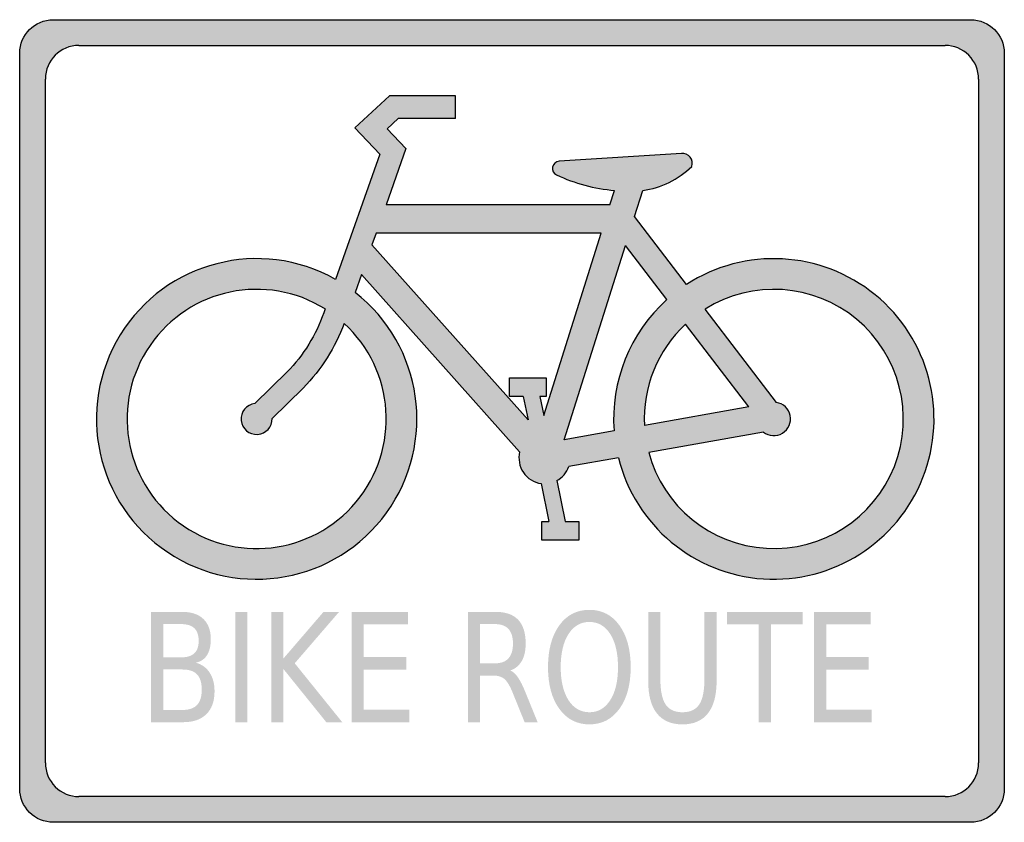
# Model space of a CAD drawing. Header units: inches. Extents: x -11 to 11, y -9 to 9.
import ezdxf

# ---------------------------------------------------------------- set-up
doc = ezdxf.new("R2010")
doc.units = ezdxf.units.IN
doc.header["$MEASUREMENT"] = 0

msp = doc.modelspace()

# ---------------------------------------------------------------- hatches: boundary and pattern name
h = msp.add_hatch(color=7)
edge = h.paths.add_edge_path()
edge.add_line((-10.292, 9), (10.292, 9))
edge.add_spline(control_points=[(10.292, 9), (10.709, 9), (11.046, 8.663), (11.046, 8.246)], knot_values=[0, 0, 0, 0, 1, 1, 1, 1], degree=3, periodic=0)
edge.add_line((11.046, 8.246), (11.046, -8.246))
edge.add_spline(control_points=[(11.046, -8.246), (11.046, -8.663), (10.709, -9), (10.292, -9)], knot_values=[0, 0, 0, 0, 1, 1, 1, 1], degree=3, periodic=0)
edge.add_line((10.292, -9), (-10.292, -9))
edge.add_spline(control_points=[(-10.292, -9), (-10.492, -9), (-10.684, -8.921), (-10.825, -8.779), (-10.967, -8.638), (-11.046, -8.446), (-11.046, -8.246)], knot_values=[0, 0, 0, 0, 1, 1, 1, 2, 2, 2, 2], degree=3, periodic=0)
edge.add_line((-11.046, -8.246), (-11.046, 8.246))
edge.add_spline(control_points=[(-11.046, 8.246), (-11.046, 8.663), (-10.709, 9), (-10.292, 9)], knot_values=[0, 0, 0, 0, 1, 1, 1, 1], degree=3, periodic=0)
h.paths.add_polyline_path([(-9.716, 8.424), (9.716, 8.424), (9.816, 8.416), (9.912, 8.4), (10.004, 8.368), (10.092, 8.324), (10.176, 8.268), (10.248, 8.204), (10.316, 8.128), (10.368, 8.048), (10.412, 7.96), (10.444, 7.864), (10.464, 7.768), (10.472, 7.672), (10.472, -7.672), (10.464, -7.772), (10.444, -7.872), (10.412, -7.964), (10.368, -8.052), (10.312, -8.132), (10.248, -8.204), (10.176, -8.268), (10.096, -8.32), (10.008, -8.364), (9.916, -8.396), (9.82, -8.416), (9.716, -8.424), (-9.716, -8.424), (-9.816, -8.416), (-9.912, -8.4), (-10.004, -8.368), (-10.092, -8.324), (-10.176, -8.268), (-10.248, -8.204), (-10.316, -8.128), (-10.368, -8.048), (-10.412, -7.96), (-10.444, -7.864), (-10.464, -7.768), (-10.472, -7.672), (-10.472, 7.672), (-10.464, 7.772), (-10.444, 7.872), (-10.412, 7.964), (-10.368, 8.052), (-10.312, 8.132), (-10.248, 8.204), (-10.176, 8.268), (-10.096, 8.32), (-10.008, 8.364), (-9.916, 8.396), (-9.82, 8.416), (-9.716, 8.424)], flags=0)
h = msp.add_hatch(color=7)
edge = h.paths.add_edge_path()
edge.add_line((-3.52, 2.882), (-3.378, 3.284))
edge.add_line((-3.378, 3.284), (0.172, -0.695))
edge.add_spline(control_points=[(0.172, -0.695), (0.134, -0.853), (0.163, -1.02), (0.255, -1.155), (0.346, -1.29), (0.49, -1.38), (0.651, -1.402)], knot_values=[0, 0, 0, 0, 1, 1, 1, 2, 2, 2, 2], degree=3, periodic=0)
edge.add_line((0.651, -1.402), (0.824, -2.253))
edge.add_line((0.824, -2.253), (0.673, -2.253))
edge.add_line((0.673, -2.253), (0.673, -2.675))
edge.add_line((0.673, -2.675), (1.499, -2.675))
edge.add_line((1.499, -2.675), (1.499, -2.253))
edge.add_line((1.499, -2.253), (1.195, -2.253))
edge.add_line((1.195, -2.253), (1.008, -1.337))
edge.add_spline(control_points=[(1.008, -1.337), (1.132, -1.269), (1.226, -1.157), (1.273, -1.024)], knot_values=[0, 0, 0, 0, 1, 1, 1, 1], degree=3, periodic=0)
edge.add_line((1.273, -1.024), (2.387, -0.826))
edge.add_spline(control_points=[(2.387, -0.826), (2.766, -2.342), (4.082, -3.44), (5.642, -3.541), (7.202, -3.642), (8.648, -2.723), (9.22, -1.268), (9.792, 0.186), (9.358, 1.844), (8.146, 2.832), (6.935, 3.82), (5.224, 3.912), (3.914, 3.059)], knot_values=[0, 0, 0, 0, 1, 1, 1, 2, 2, 2, 3, 3, 3, 4, 4, 4, 4], degree=3, periodic=0)
edge.add_line((3.914, 3.059), (2.749, 4.584))
edge.add_line((2.749, 4.584), (2.934, 5.171))
edge.add_spline(control_points=[(2.934, 5.171), (3.349, 5.228), (3.734, 5.417), (4.032, 5.71)], knot_values=[0, 0, 0, 0, 1, 1, 1, 1], degree=3, periodic=0)
edge.add_spline(control_points=[(4.032, 5.71), (4.058, 5.781), (4.044, 5.86), (3.998, 5.918), (3.951, 5.977), (3.877, 6.007), (3.802, 5.998)], knot_values=[0, 0, 0, 0, 1, 1, 1, 2, 2, 2, 2], degree=3, periodic=0)
edge.add_line((3.802, 5.998), (1.057, 5.825))
edge.add_spline(control_points=[(1.057, 5.825), (0.984, 5.821), (0.923, 5.767), (0.909, 5.694), (0.895, 5.622), (0.933, 5.549), (1, 5.518), (1.41, 5.328), (1.85, 5.21), (2.3, 5.17)], knot_values=[0, 0, 0, 0, 1, 1, 1, 2, 2, 2, 3, 3, 3, 3], degree=3, periodic=0)
edge.add_line((2.3, 5.17), (2.198, 4.847))
edge.add_line((2.198, 4.847), (-2.826, 4.847))
edge.add_line((-2.826, 4.847), (-2.379, 6.113))
edge.add_line((-2.379, 6.113), (-2.801, 6.554))
edge.add_line((-2.801, 6.554), (-2.551, 6.785))
edge.add_line((-2.551, 6.785), (-1.265, 6.785))
edge.add_line((-1.265, 6.785), (-1.265, 7.295))
edge.add_line((-1.265, 7.295), (-2.751, 7.295))
edge.add_line((-2.751, 7.295), (-3.529, 6.577))
edge.add_line((-3.529, 6.577), (-2.965, 5.987))
edge.add_line((-2.965, 5.987), (-3.959, 3.175))
edge.add_spline(control_points=[(-3.959, 3.175), (-5.642, 4.127), (-7.777, 3.577), (-8.79, 1.93), (-9.804, 0.283), (-9.333, -1.87), (-7.724, -2.944), (-6.115, -4.017), (-3.946, -3.625), (-2.814, -2.057), (-1.683, -0.489), (-1.995, 1.694), (-3.52, 2.882)], knot_values=[0, 0, 0, 0, 1, 1, 1, 2, 2, 2, 3, 3, 3, 4, 4, 4, 4], degree=3, periodic=0)
edge = h.paths.add_edge_path(flags=0)
edge.add_line((-4.192, 2.513), (-4.223, 2.426))
edge.add_spline(control_points=[(-4.223, 2.426), (-4.398, 1.931), (-4.678, 1.479), (-5.044, 1.101)], knot_values=[0, 0, 0, 0, 1, 1, 1, 1], degree=3, periodic=0)
edge.add_line((-5.044, 1.101), (-5.772, 0.391))
edge.add_spline(control_points=[(-5.772, 0.391), (-5.958, 0.368), (-6.092, 0.201), (-6.075, 0.014), (-6.057, -0.173), (-5.895, -0.312), (-5.707, -0.3), (-5.52, -0.288), (-5.376, -0.13), (-5.382, 0.058)], knot_values=[0, 0, 0, 0, 1, 1, 1, 2, 2, 2, 3, 3, 3, 3], degree=3, periodic=0)
edge.add_line((-5.382, 0.058), (-4.682, 0.74))
edge.add_spline(control_points=[(-4.682, 0.74), (-4.28, 1.155), (-3.968, 1.648), (-3.766, 2.189)], knot_values=[0, 0, 0, 0, 1, 1, 1, 1], degree=3, periodic=0)
edge.add_spline(control_points=[(-3.766, 2.189), (-2.621, 1.14), (-2.503, -0.624), (-3.498, -1.816), (-4.493, -3.008), (-6.25, -3.207), (-7.487, -2.268), (-8.723, -1.329), (-9.003, 0.416), (-8.122, 1.695), (-7.241, 2.974), (-5.51, 3.334), (-4.192, 2.513)], knot_values=[0, 0, 0, 0, 1, 1, 1, 2, 2, 2, 3, 3, 3, 4, 4, 4, 4], degree=3, periodic=0)
edge = h.paths.add_edge_path(flags=0)
edge.add_line((3.067, -0.705), (5.642, -0.248))
edge.add_spline(control_points=[(5.642, -0.248), (5.765, -0.346), (5.936, -0.356), (6.07, -0.273), (6.205, -0.191), (6.273, -0.034), (6.242, 0.12), (6.211, 0.274), (6.087, 0.393), (5.932, 0.417)], knot_values=[0, 0, 0, 0, 1, 1, 1, 2, 2, 2, 3, 3, 3, 3], degree=3, periodic=0)
edge.add_line((5.932, 0.417), (4.333, 2.51))
edge.add_spline(control_points=[(4.333, 2.51), (5.397, 3.176), (6.767, 3.083), (7.732, 2.281), (8.697, 1.479), (9.038, 0.149), (8.579, -1.019), (8.119, -2.186), (6.962, -2.926), (5.709, -2.855), (4.457, -2.784), (3.391, -1.917), (3.067, -0.705)], knot_values=[0, 0, 0, 0, 1, 1, 1, 2, 2, 2, 3, 3, 3, 4, 4, 4, 4], degree=3, periodic=0)
h.paths.add_polyline_path([(-3.143, 3.951), (-3.05, 4.214), (1.999, 4.214), (0.711, 0.12), (0.624, 0.549), (0.769, 0.549), (0.769, 0.971), (-0.056, 0.971), (-0.056, 0.549), (0.253, 0.549), (0.36, 0.025), (-3.143, 3.951)], flags=0)
edge = h.paths.add_edge_path(flags=0)
edge.add_line((2.545, 3.937), (3.474, 2.722))
edge.add_spline(control_points=[(3.474, 2.722), (2.644, 1.977), (2.206, 0.889), (2.29, -0.223)], knot_values=[0, 0, 0, 0, 1, 1, 1, 1], degree=3, periodic=0)
edge.add_line((2.29, -0.223), (1.174, -0.421))
edge.add_line((1.174, -0.421), (2.545, 3.937))
edge = h.paths.add_edge_path(flags=0)
edge.add_line((3.893, 2.173), (5.313, 0.314))
edge.add_line((5.313, 0.314), (2.972, -0.102))
edge.add_spline(control_points=[(2.972, -0.102), (2.928, 0.755), (3.265, 1.588), (3.893, 2.173)], knot_values=[0, 0, 0, 0, 1, 1, 1, 1], degree=3, periodic=0)
h = msp.add_hatch(color=7)
h.paths.add_polyline_path([(-3.52, 2.884), (-3.336, 2.728), (-3.164, 2.564), (-3.004, 2.392), (-2.86, 2.212), (-2.728, 2.024), (-2.608, 1.828), (-2.5, 1.628), (-2.408, 1.424), (-2.328, 1.212), (-2.26, 0.996), (-2.208, 0.776), (-2.172, 0.556), (-2.144, 0.332), (-2.136, 0.108), (-2.14, -0.12), (-2.156, -0.344), (-2.188, -0.568), (-2.232, -0.792), (-2.292, -1.012), (-2.368, -1.228), (-2.456, -1.444), (-2.56, -1.652), (-2.68, -1.856), (-2.816, -2.056), (-2.96, -2.248), (-3.116, -2.424), (-3.284, -2.588), (-3.46, -2.74), (-3.644, -2.88), (-3.832, -3.008), (-4.028, -3.12), (-4.232, -3.224), (-4.44, -3.308), (-4.652, -3.384), (-4.872, -3.444), (-5.092, -3.492), (-5.312, -3.524), (-5.536, -3.544), (-5.76, -3.548), (-5.988, -3.54), (-6.212, -3.516), (-6.436, -3.48), (-6.66, -3.428), (-6.88, -3.36), (-7.096, -3.28), (-7.312, -3.18), (-7.52, -3.072), (-7.724, -2.944), (-7.92, -2.804), (-8.104, -2.652), (-8.272, -2.492), (-8.432, -2.324), (-8.58, -2.148), (-8.712, -1.96), (-8.832, -1.768), (-8.94, -1.568), (-9.036, -1.364), (-9.116, -1.156), (-9.184, -0.94), (-9.24, -0.72), (-9.28, -0.5), (-9.308, -0.276), (-9.324, -0.052), (-9.32, 0.172), (-9.308, 0.4), (-9.276, 0.624), (-9.232, 0.848), (-9.176, 1.072), (-9.1, 1.292), (-9.012, 1.508), (-8.908, 1.72), (-8.792, 1.932), (-8.656, 2.132), (-8.516, 2.32), (-8.36, 2.496), (-8.196, 2.66), (-8.024, 2.812), (-7.844, 2.952), (-7.656, 3.08), (-7.46, 3.196), (-7.26, 3.3), (-7.052, 3.388), (-6.84, 3.464), (-6.624, 3.528), (-6.408, 3.576), (-6.184, 3.612), (-5.96, 3.632), (-5.736, 3.64), (-5.508, 3.636), (-5.28, 3.612), (-5.056, 3.576), (-4.832, 3.528), (-4.608, 3.464), (-4.388, 3.38), (-4.172, 3.284), (-3.96, 3.176), (-2.964, 5.988), (-3.528, 6.576), (-2.752, 7.296), (-1.264, 7.296), (-1.264, 6.784), (-2.552, 6.784), (-2.8, 6.556), (-2.38, 6.112), (-2.828, 4.848), (2.2, 4.848), (2.3, 5.168), (2.076, 5.196), (1.852, 5.236), (1.636, 5.288), (1.42, 5.352), (1.208, 5.428), (1, 5.52), (0.968, 5.536), (0.944, 5.56), (0.924, 5.592), (0.912, 5.624), (0.908, 5.66), (0.908, 5.696), (0.92, 5.728), (0.936, 5.76), (0.96, 5.784), (0.988, 5.804), (1.02, 5.82), (1.056, 5.824), (3.804, 5.996), (3.84, 6), (3.876, 5.996), (3.912, 5.984), (3.944, 5.968), (3.972, 5.944), (3.996, 5.92), (4.02, 5.888), (4.032, 5.856), (4.044, 5.82), (4.044, 5.784), (4.04, 5.748), (4.032, 5.712), (3.876, 5.572), (3.708, 5.452), (3.528, 5.352), (3.336, 5.272), (3.14, 5.212), (2.932, 5.172), (2.748, 4.584), (3.912, 3.06), (4.08, 3.16), (4.248, 3.252), (4.424, 3.336), (4.6, 3.408), (4.776, 3.468), (4.956, 3.524), (5.14, 3.564), (5.324, 3.6), (5.508, 3.624), (5.696, 3.636), (5.88, 3.64), (6.068, 3.636), (6.252, 3.62), (6.436, 3.596), (6.62, 3.564), (6.8, 3.52), (6.98, 3.468), (7.16, 3.404), (7.332, 3.332), (7.504, 3.252), (7.672, 3.16), (7.832, 3.06), (7.992, 2.952), (8.148, 2.832), (8.292, 2.704), (8.432, 2.572), (8.564, 2.432), (8.688, 2.288), (8.8, 2.136), (8.904, 1.98), (9.004, 1.82), (9.092, 1.652), (9.168, 1.484), (9.24, 1.312), (9.3, 1.136), (9.352, 0.956), (9.396, 0.776), (9.428, 0.592), (9.452, 0.408), (9.464, 0.22), (9.468, 0.036), (9.464, -0.152), (9.448, -0.34), (9.424, -0.528), (9.388, -0.716), (9.34, -0.9), (9.288, -1.084), (9.22, -1.268), (9.144, -1.448), (9.06, -1.62), (8.964, -1.788), (8.864, -1.948), (8.756, -2.104), (8.64, -2.252), (8.516, -2.392), (8.384, -2.528), (8.248, -2.652), (8.104, -2.772), (7.956, -2.884), (7.8, -2.988), (7.64, -3.084), (7.476, -3.172), (7.308, -3.248), (7.136, -3.32), (6.96, -3.38), (6.78, -3.432), (6.596, -3.476), (6.408, -3.508), (6.22, -3.532), (6.028, -3.544), (5.836, -3.548), (5.644, -3.54), (5.448, -3.524), (5.256, -3.496), (5.068, -3.456), (4.884, -3.408), (4.704, -3.352), (4.528, -3.288), (4.356, -3.212), (4.188, -3.128), (4.028, -3.036), (3.868, -2.936), (3.716, -2.828), (3.572, -2.712), (3.432, -2.592), (3.3, -2.46), (3.172, -2.324), (3.052, -2.18), (2.94, -2.032), (2.836, -1.876), (2.74, -1.712), (2.652, -1.548), (2.572, -1.372), (2.5, -1.196), (2.44, -1.012), (2.388, -0.824), (1.272, -1.024), (1.248, -1.088), (1.212, -1.148), (1.168, -1.204), (1.12, -1.256), (1.068, -1.3), (1.008, -1.336), (1.196, -2.252), (1.5, -2.252), (1.5, -2.676), (0.672, -2.676), (0.672, -2.252), (0.824, -2.252), (0.652, -1.404), (0.572, -1.384), (0.496, -1.36), (0.428, -1.32), (0.36, -1.276), (0.304, -1.22), (0.256, -1.156), (0.216, -1.084), (0.184, -1.012), (0.164, -0.936), (0.156, -0.856), (0.16, -0.776), (0.172, -0.696), (-3.38, 3.284), (-3.52, 2.884)])
h.paths.add_polyline_path([(-3.764, 2.188), (-3.628, 2.056), (-3.5, 1.912), (-3.384, 1.764), (-3.28, 1.612), (-3.184, 1.452), (-3.1, 1.288), (-3.028, 1.12), (-2.968, 0.948), (-2.916, 0.776), (-2.876, 0.6), (-2.848, 0.42), (-2.828, 0.24), (-2.824, 0.06), (-2.828, -0.12), (-2.844, -0.3), (-2.872, -0.48), (-2.908, -0.66), (-2.96, -0.836), (-3.02, -1.008), (-3.092, -1.18), (-3.176, -1.344), (-3.272, -1.508), (-3.38, -1.664), (-3.496, -1.816), (-3.628, -1.96), (-3.76, -2.092), (-3.904, -2.216), (-4.052, -2.328), (-4.208, -2.432), (-4.368, -2.52), (-4.532, -2.604), (-4.7, -2.672), (-4.872, -2.732), (-5.044, -2.78), (-5.224, -2.816), (-5.4, -2.84), (-5.58, -2.856), (-5.764, -2.86), (-5.944, -2.852), (-6.124, -2.832), (-6.304, -2.804), (-6.48, -2.76), (-6.656, -2.708), (-6.832, -2.644), (-7, -2.568), (-7.168, -2.48), (-7.328, -2.38), (-7.488, -2.268), (-7.636, -2.148), (-7.776, -2.016), (-7.904, -1.88), (-8.024, -1.736), (-8.132, -1.588), (-8.232, -1.432), (-8.32, -1.272), (-8.396, -1.108), (-8.464, -0.94), (-8.52, -0.768), (-8.564, -0.592), (-8.6, -0.412), (-8.62, -0.236), (-8.632, -0.056), (-8.636, 0.128), (-8.624, 0.308), (-8.604, 0.488), (-8.568, 0.668), (-8.524, 0.848), (-8.468, 1.024), (-8.4, 1.196), (-8.32, 1.368), (-8.228, 1.532), (-8.124, 1.696), (-8.008, 1.852), (-7.884, 1.996), (-7.756, 2.132), (-7.616, 2.256), (-7.472, 2.372), (-7.32, 2.476), (-7.164, 2.572), (-7.004, 2.66), (-6.84, 2.732), (-6.668, 2.796), (-6.496, 2.848), (-6.32, 2.892), (-6.144, 2.924), (-5.964, 2.944), (-5.784, 2.952), (-5.6, 2.952), (-5.42, 2.936), (-5.24, 2.912), (-5.06, 2.876), (-4.88, 2.828), (-4.704, 2.768), (-4.528, 2.692), (-4.36, 2.608), (-4.192, 2.512), (-4.224, 2.428), (-4.32, 2.184), (-4.432, 1.948), (-4.56, 1.72), (-4.708, 1.504), (-4.868, 1.296), (-5.044, 1.1), (-5.772, 0.392), (-5.86, 0.368), (-5.936, 0.324), (-6, 0.264), (-6.044, 0.188), (-6.072, 0.104), (-6.076, 0.016), (-6.056, -0.076), (-6.012, -0.152), (-5.956, -0.216), (-5.88, -0.264), (-5.8, -0.296), (-5.708, -0.3), (-5.616, -0.284), (-5.54, -0.244), (-5.472, -0.188), (-5.42, -0.116), (-5.392, -0.032), (-5.384, 0.056), (-4.684, 0.74), (-4.488, 0.956), (-4.312, 1.18), (-4.148, 1.416), (-4.004, 1.664), (-3.876, 1.924), (-3.764, 2.188)], flags=0)
h.paths.add_polyline_path([(3.068, -0.704), (3.112, -0.856), (3.164, -1), (3.224, -1.144), (3.288, -1.28), (3.44, -1.544), (3.616, -1.784), (3.82, -2.008), (4.04, -2.208), (4.28, -2.384), (4.54, -2.536), (4.812, -2.66), (5.1, -2.756), (5.248, -2.792), (5.4, -2.82), (5.552, -2.844), (5.708, -2.856), (5.864, -2.86), (6.02, -2.856), (6.172, -2.844), (6.324, -2.824), (6.62, -2.764), (6.908, -2.672), (7.18, -2.548), (7.44, -2.4), (7.684, -2.228), (7.908, -2.028), (8.112, -1.808), (8.292, -1.564), (8.376, -1.436), (8.448, -1.3), (8.516, -1.164), (8.58, -1.02), (8.632, -0.872), (8.676, -0.724), (8.712, -0.576), (8.744, -0.424), (8.776, -0.124), (8.776, 0.176), (8.748, 0.476), (8.688, 0.768), (8.6, 1.052), (8.484, 1.328), (8.336, 1.592), (8.16, 1.84), (8.064, 1.956), (7.96, 2.072), (7.848, 2.18), (7.732, 2.28), (7.608, 2.376), (7.484, 2.468), (7.352, 2.548), (7.22, 2.624), (6.944, 2.748), (6.66, 2.844), (6.368, 2.912), (6.068, 2.948), (5.772, 2.952), (5.472, 2.924), (5.176, 2.868), (4.888, 2.78), (4.744, 2.724), (4.604, 2.66), (4.468, 2.588), (4.332, 2.512), (5.932, 0.416), (6.008, 0.396), (6.076, 0.364), (6.132, 0.316), (6.184, 0.26), (6.22, 0.192), (6.244, 0.12), (6.248, 0.044), (6.24, -0.032), (6.22, -0.104), (6.18, -0.168), (6.132, -0.228), (6.072, -0.272), (6, -0.308), (5.928, -0.324), (5.852, -0.328), (5.776, -0.316), (5.708, -0.288), (5.64, -0.248), (3.068, -0.704)], flags=0)
h.paths.add_polyline_path([(0.36, 0.024), (-3.144, 3.952), (-3.048, 4.212), (2, 4.212), (0.712, 0.12), (0.624, 0.548), (0.768, 0.548), (0.768, 0.972), (-0.056, 0.972), (-0.056, 0.548), (0.252, 0.548), (0.36, 0.024)], flags=0)
h.paths.add_polyline_path([(3.472, 2.72), (2.544, 3.936), (1.176, -0.42), (2.288, -0.224), (2.28, 0.056), (2.292, 0.328), (2.324, 0.6), (2.376, 0.868), (2.448, 1.132), (2.54, 1.388), (2.648, 1.636), (2.78, 1.876), (2.928, 2.104), (3.092, 2.324), (3.276, 2.528), (3.472, 2.72)], flags=0)
h.paths.add_polyline_path([(3.892, 2.172), (5.312, 0.312), (2.972, -0.1), (2.968, 0.112), (2.98, 0.324), (3.008, 0.532), (3.052, 0.74), (3.108, 0.94), (3.18, 1.136), (3.268, 1.328), (3.364, 1.512), (3.48, 1.692), (3.604, 1.86), (3.744, 2.02), (3.892, 2.172)], flags=0)
h = msp.add_hatch(color=7)
edge = h.paths.add_edge_path()
edge.add_line((-8.097, -4.28), (-7.404, -4.28))
edge.add_spline(control_points=[(-7.404, -4.28), (-7.197, -4.28), (-7.038, -4.333), (-6.926, -4.439), (-6.814, -4.545), (-6.758, -4.696), (-6.758, -4.892), (-6.758, -5.043), (-6.787, -5.164), (-6.844, -5.253), (-6.901, -5.343), (-6.985, -5.398), (-7.097, -5.421)], knot_values=[0, 0, 0, 0, 1, 1, 1, 2, 2, 2, 3, 3, 3, 4, 4, 4, 4], degree=3, periodic=0)
edge.add_spline(control_points=[(-7.097, -5.421), (-6.962, -5.456), (-6.858, -5.53), (-6.785, -5.642), (-6.711, -5.754), (-6.674, -5.894), (-6.674, -6.062), (-6.674, -6.283), (-6.735, -6.454), (-6.857, -6.575), (-6.979, -6.695), (-7.152, -6.755), (-7.377, -6.755)], knot_values=[0, 0, 0, 0, 1, 1, 1, 2, 2, 2, 3, 3, 3, 4, 4, 4, 4], degree=3, periodic=0)
edge.add_line((-7.377, -6.755), (-8.097, -6.755))
edge.add_line((-8.097, -6.755), (-8.097, -4.28))
edge = h.paths.add_edge_path(flags=0)
edge.add_line((-7.825, -5.573), (-7.825, -6.48))
edge.add_line((-7.825, -6.48), (-7.391, -6.48))
edge.add_spline(control_points=[(-7.391, -6.48), (-7.244, -6.48), (-7.136, -6.443), (-7.066, -6.368), (-6.996, -6.294), (-6.961, -6.179), (-6.961, -6.026), (-6.961, -5.871), (-6.996, -5.757), (-7.066, -5.683), (-7.136, -5.61), (-7.244, -5.573), (-7.391, -5.573)], knot_values=[0, 0, 0, 0, 1, 1, 1, 2, 2, 2, 3, 3, 3, 4, 4, 4, 4], degree=3, periodic=0)
edge.add_line((-7.391, -5.573), (-7.825, -5.573))
edge = h.paths.add_edge_path(flags=0)
edge.add_line((-7.825, -4.555), (-7.825, -5.301))
edge.add_line((-7.825, -5.301), (-7.424, -5.301))
edge.add_spline(control_points=[(-7.424, -5.301), (-7.291, -5.301), (-7.192, -5.271), (-7.127, -5.209), (-7.062, -5.148), (-7.03, -5.054), (-7.03, -4.928), (-7.03, -4.803), (-7.062, -4.71), (-7.127, -4.648), (-7.192, -4.586), (-7.291, -4.555), (-7.424, -4.555)], knot_values=[0, 0, 0, 0, 1, 1, 1, 2, 2, 2, 3, 3, 3, 4, 4, 4, 4], degree=3, periodic=0)
edge.add_line((-7.424, -4.555), (-7.825, -4.555))
for points in [[(-6.21, -4.28), (-5.939, -4.28), (-5.939, -6.755), (-6.21, -6.755), (-6.21, -4.28)], [(-5.4, -4.28), (-5.128, -4.28), (-5.128, -5.326), (-4.228, -4.28), (-3.879, -4.28), (-4.875, -5.434), (-3.809, -6.755), (-4.166, -6.755), (-5.128, -5.563), (-5.128, -6.755), (-5.4, -6.755), (-5.4, -4.28)], [(-3.597, -4.28), (-2.33, -4.28), (-2.33, -4.562), (-3.326, -4.562), (-3.326, -5.295), (-2.37, -5.295), (-2.37, -5.576), (-3.326, -5.576), (-3.326, -6.474), (-2.305, -6.474), (-2.305, -6.755), (-3.597, -6.755), (-3.597, -4.28)], [(4.824, -4.28), (6.519, -4.28), (6.519, -4.562), (5.808, -4.562), (5.808, -6.755), (5.536, -6.755), (5.536, -4.562), (4.824, -4.562), (4.824, -4.28)], [(6.779, -4.28), (8.046, -4.28), (8.046, -4.562), (7.051, -4.562), (7.051, -5.295), (8.006, -5.295), (8.006, -5.576), (7.051, -5.576), (7.051, -6.474), (8.072, -6.474), (8.072, -6.755), (6.779, -6.755), (6.779, -4.28)]]:
    msp.add_hatch(color=7).paths.add_polyline_path(points)
h = msp.add_hatch(color=7)
edge = h.paths.add_edge_path()
edge.add_spline(control_points=[(-0.036, -5.595), (0.022, -5.619), (0.079, -5.671), (0.134, -5.751), (0.188, -5.83), (0.244, -5.94), (0.299, -6.079)], knot_values=[0, 0, 0, 0, 1, 1, 1, 2, 2, 2, 2], degree=3, periodic=0)
edge.add_line((0.299, -6.079), (0.575, -6.755))
edge.add_line((0.575, -6.755), (0.283, -6.755))
edge.add_line((0.283, -6.755), (0.026, -6.12))
edge.add_spline(control_points=[(0.026, -6.12), (-0.039, -5.955), (-0.103, -5.845), (-0.165, -5.79), (-0.228, -5.736), (-0.312, -5.709), (-0.42, -5.709)], knot_values=[0, 0, 0, 0, 1, 1, 1, 2, 2, 2, 2], degree=3, periodic=0)
edge.add_line((-0.42, -5.709), (-0.715, -5.709))
edge.add_line((-0.715, -5.709), (-0.715, -6.755))
edge.add_line((-0.715, -6.755), (-0.987, -6.755))
edge.add_line((-0.987, -6.755), (-0.987, -4.28))
edge.add_line((-0.987, -4.28), (-0.375, -4.28))
edge.add_spline(control_points=[(-0.375, -4.28), (-0.145, -4.28), (0.026, -4.339), (0.138, -4.457), (0.251, -4.575), (0.307, -4.754), (0.307, -4.993), (0.307, -5.149), (0.278, -5.278), (0.22, -5.381), (0.161, -5.484), (0.076, -5.555), (-0.036, -5.595)], knot_values=[0, 0, 0, 0, 1, 1, 1, 2, 2, 2, 3, 3, 3, 4, 4, 4, 4], degree=3, periodic=0)
edge = h.paths.add_edge_path(flags=0)
edge.add_line((-0.715, -4.555), (-0.715, -5.434))
edge.add_line((-0.715, -5.434), (-0.375, -5.434))
edge.add_spline(control_points=[(-0.375, -5.434), (-0.244, -5.434), (-0.145, -5.397), (-0.078, -5.322), (-0.012, -5.247), (0.022, -5.138), (0.022, -4.993), (0.022, -4.848), (-0.012, -4.739), (-0.078, -4.665), (-0.145, -4.592), (-0.244, -4.555), (-0.375, -4.555)], knot_values=[0, 0, 0, 0, 1, 1, 1, 2, 2, 2, 3, 3, 3, 4, 4, 4, 4], degree=3, periodic=0)
edge.add_line((-0.375, -4.555), (-0.715, -4.555))
h = msp.add_hatch(color=7)
edge = h.paths.add_edge_path()
edge.add_spline(control_points=[(1.737, -4.235), (2.018, -4.235), (2.243, -4.351), (2.411, -4.584), (2.579, -4.817), (2.663, -5.129), (2.663, -5.52), (2.663, -5.91), (2.579, -6.222), (2.411, -6.454), (2.243, -6.687), (2.018, -6.804), (1.737, -6.804), (1.455, -6.804), (1.23, -6.687), (1.061, -6.455), (0.893, -6.223), (0.808, -5.911), (0.808, -5.52), (0.808, -5.129), (0.893, -4.817), (1.061, -4.584), (1.23, -4.351), (1.455, -4.235), (1.737, -4.235)], knot_values=[0, 0, 0, 0, 1, 1, 1, 2, 2, 2, 3, 3, 3, 4, 4, 4, 5, 5, 5, 6, 6, 6, 7, 7, 7, 8, 8, 8, 8], degree=3, periodic=0)
edge = h.paths.add_edge_path(flags=0)
edge.add_spline(control_points=[(1.737, -4.507), (1.54, -4.507), (1.383, -4.598), (1.267, -4.779), (1.151, -4.96), (1.093, -5.207), (1.093, -5.52), (1.093, -5.832), (1.151, -6.078), (1.267, -6.26), (1.383, -6.441), (1.54, -6.532), (1.737, -6.532), (1.934, -6.532), (2.09, -6.441), (2.205, -6.26), (2.321, -6.078), (2.378, -5.832), (2.378, -5.52), (2.378, -5.207), (2.321, -4.96), (2.205, -4.779), (2.09, -4.598), (1.934, -4.507), (1.737, -4.507)], knot_values=[0, 0, 0, 0, 1, 1, 1, 2, 2, 2, 3, 3, 3, 4, 4, 4, 5, 5, 5, 6, 6, 6, 7, 7, 7, 8, 8, 8, 8], degree=3, periodic=0)
h = msp.add_hatch(color=7)
edge = h.paths.add_edge_path()
edge.add_line((3.056, -4.28), (3.329, -4.28))
edge.add_line((3.329, -4.28), (3.329, -5.784))
edge.add_spline(control_points=[(3.329, -5.784), (3.329, -6.049), (3.368, -6.24), (3.446, -6.357), (3.524, -6.473), (3.65, -6.532), (3.824, -6.532), (3.998, -6.532), (4.124, -6.473), (4.202, -6.357), (4.279, -6.24), (4.318, -6.049), (4.318, -5.784)], knot_values=[0, 0, 0, 0, 1, 1, 1, 2, 2, 2, 3, 3, 3, 4, 4, 4, 4], degree=3, periodic=0)
edge.add_line((4.318, -5.784), (4.318, -4.28))
edge.add_line((4.318, -4.28), (4.591, -4.28))
edge.add_line((4.591, -4.28), (4.591, -5.825))
edge.add_spline(control_points=[(4.591, -5.825), (4.591, -6.148), (4.527, -6.392), (4.397, -6.556), (4.268, -6.721), (4.077, -6.804), (3.824, -6.804), (3.571, -6.804), (3.379, -6.721), (3.25, -6.556), (3.12, -6.392), (3.056, -6.148), (3.056, -5.825)], knot_values=[0, 0, 0, 0, 1, 1, 1, 2, 2, 2, 3, 3, 3, 4, 4, 4, 4], degree=3, periodic=0)
edge.add_line((3.056, -5.825), (3.056, -4.28))

# ---------------------------------------------------------------- linework, layer by layer
at = {"color": 7}
for p, q in [((-9.716, 8.424), (9.716, 8.424)), ((-10.47, -7.67), (-10.47, 7.67)), ((10.47, 7.67), (10.47, -7.67)), ((-1.265, 6.785), (-1.265, 7.295)), ((2.198, 4.847), (2.3, 5.17)), ((2.749, 4.584), (2.934, 5.171)), ((2.198, 4.847), (-2.826, 4.847)), ((3.914, 3.059), (2.749, 4.584)), ((-3.05, 4.214), (-3.143, 3.951)), ((1.999, 4.214), (-3.05, 4.214)), ((0.711, 0.12), (1.999, 4.214)), ((-3.143, 3.951), (0.36, 0.025)), ((1.174, -0.421), (2.545, 3.937)), ((3.474, 2.722), (2.545, 3.937)), ((-3.378, 3.284), (-3.52, 2.882)), ((-3.378, 3.284), (0.172, -0.695)), ((5.932, 0.417), (4.333, 2.51)), ((5.313, 0.314), (3.893, 2.173)), ((0.253, 0.549), (0.36, 0.025)), ((0.624, 0.549), (0.711, 0.12)), ((5.313, 0.314), (2.972, -0.102)), ((2.29, -0.223), (1.174, -0.421)), ((5.642, -0.248), (3.067, -0.705)), ((2.387, -0.826), (1.273, -1.024)), ((0.651, -1.402), (0.824, -2.253)), ((1.008, -1.337), (1.195, -2.253)), ((9.716, -8.424), (-9.716, -8.424))]:
    msp.add_line(p, q, dxfattribs=at)
for points in [[(-10.292, 9), (10.292, 9)], [(-11.046, -8.246), (-11.046, 8.246)], [(11.046, 8.246), (11.046, -8.246)], [(-1.265, 7.295), (-2.751, 7.295), (-3.529, 6.577), (-2.965, 5.987), (-3.959, 3.175)], [(-1.265, 6.785), (-2.551, 6.785), (-2.801, 6.554), (-2.379, 6.113), (-2.826, 4.847)], [(3.802, 5.998), (1.057, 5.825)], [(-4.192, 2.513), (-4.223, 2.426)], [(-5.044, 1.101), (-5.772, 0.391)], [(0.253, 0.549), (-0.056, 0.549), (-0.056, 0.971), (0.769, 0.971), (0.769, 0.549), (0.624, 0.549)], [(-4.682, 0.74), (-5.382, 0.058)], [(1.195, -2.253), (1.499, -2.253), (1.499, -2.675), (0.673, -2.675), (0.673, -2.253), (0.824, -2.253)], [(10.292, -9), (-10.292, -9)]]:
    msp.add_lwpolyline(points, dxfattribs=at)
for points in [[(-11.046, 8.246), (-11.046, 8.663), (-10.709, 9), (-10.292, 9)], [(10.292, 9), (10.709, 9), (11.046, 8.663), (11.046, 8.246)], [(-9.716, 8.424), (-10.133, 8.424), (-10.47, 8.087), (-10.47, 7.67)], [(2.934, 5.171), (3.349, 5.228), (3.734, 5.417), (4.032, 5.71)], [(3.474, 2.722), (2.644, 1.977), (2.206, 0.889), (2.29, -0.223)], [(-4.223, 2.426), (-4.398, 1.931), (-4.678, 1.479), (-5.044, 1.101)], [(-3.766, 2.189), (-3.968, 1.648), (-4.28, 1.155), (-4.682, 0.74)], [(3.893, 2.173), (3.265, 1.588), (2.928, 0.755), (2.972, -0.102)], [(1.008, -1.337), (1.132, -1.269), (1.226, -1.157), (1.273, -1.024)], [(9.716, -8.424), (10.133, -8.424), (10.47, -8.087), (10.47, -7.67)], [(11.046, -8.246), (11.046, -8.663), (10.709, -9), (10.292, -9)]]:
    msp.add_open_spline(points, degree=3, dxfattribs=at)
for points, knots in [([(10.47, 7.67), (10.47, 7.87), (10.391, 8.062), (10.249, 8.203), (10.108, 8.345), (9.916, 8.424), (9.716, 8.424)], [0, 0, 0, 0, 1, 1, 1, 2, 2, 2, 2]), ([(4.032, 5.71), (4.058, 5.781), (4.044, 5.86), (3.998, 5.918), (3.951, 5.977), (3.877, 6.007), (3.802, 5.998)], [0, 0, 0, 0, 1, 1, 1, 2, 2, 2, 2]), ([(1.057, 5.825), (0.984, 5.821), (0.923, 5.767), (0.909, 5.694), (0.895, 5.622), (0.933, 5.549), (1, 5.518), (1.41, 5.328), (1.85, 5.21), (2.3, 5.17)], [0, 0, 0, 0, 1, 1, 1, 2, 2, 2, 3, 3, 3, 3]), ([(-3.959, 3.175), (-5.642, 4.127), (-7.777, 3.577), (-8.79, 1.93), (-9.804, 0.283), (-9.333, -1.87), (-7.724, -2.944), (-6.115, -4.017), (-3.946, -3.625), (-2.814, -2.057), (-1.683, -0.489), (-1.995, 1.694), (-3.52, 2.882)], [0, 0, 0, 0, 1, 1, 1, 2, 2, 2, 3, 3, 3, 4, 4, 4, 4]), ([(2.387, -0.826), (2.766, -2.342), (4.082, -3.44), (5.642, -3.541), (7.202, -3.642), (8.648, -2.723), (9.22, -1.268), (9.792, 0.186), (9.358, 1.844), (8.146, 2.832), (6.935, 3.82), (5.224, 3.912), (3.914, 3.059)], [0, 0, 0, 0, 1, 1, 1, 2, 2, 2, 3, 3, 3, 4, 4, 4, 4]), ([(-4.192, 2.513), (-5.51, 3.334), (-7.241, 2.974), (-8.122, 1.695), (-9.003, 0.416), (-8.723, -1.329), (-7.487, -2.268), (-6.25, -3.207), (-4.493, -3.008), (-3.498, -1.816), (-2.503, -0.624), (-2.621, 1.14), (-3.766, 2.189)], [0, 0, 0, 0, 1, 1, 1, 2, 2, 2, 3, 3, 3, 4, 4, 4, 4]), ([(3.067, -0.705), (3.391, -1.917), (4.457, -2.784), (5.709, -2.855), (6.962, -2.926), (8.119, -2.186), (8.579, -1.019), (9.038, 0.149), (8.697, 1.479), (7.732, 2.281), (6.767, 3.083), (5.397, 3.176), (4.333, 2.51)], [0, 0, 0, 0, 1, 1, 1, 2, 2, 2, 3, 3, 3, 4, 4, 4, 4]), ([(-5.772, 0.391), (-5.958, 0.368), (-6.092, 0.201), (-6.075, 0.014), (-6.057, -0.173), (-5.895, -0.312), (-5.707, -0.3), (-5.52, -0.288), (-5.376, -0.13), (-5.382, 0.058)], [0, 0, 0, 0, 1, 1, 1, 2, 2, 2, 3, 3, 3, 3]), ([(5.642, -0.248), (5.765, -0.346), (5.936, -0.356), (6.07, -0.273), (6.205, -0.191), (6.273, -0.034), (6.242, 0.12), (6.211, 0.274), (6.087, 0.393), (5.932, 0.417)], [0, 0, 0, 0, 1, 1, 1, 2, 2, 2, 3, 3, 3, 3]), ([(0.172, -0.695), (0.134, -0.853), (0.163, -1.02), (0.255, -1.155), (0.346, -1.29), (0.49, -1.38), (0.651, -1.402)], [0, 0, 0, 0, 1, 1, 1, 2, 2, 2, 2]), ([(-10.47, -7.67), (-10.47, -7.87), (-10.391, -8.062), (-10.249, -8.203), (-10.108, -8.345), (-9.916, -8.424), (-9.716, -8.424)], [0, 0, 0, 0, 1, 1, 1, 2, 2, 2, 2]), ([(-10.292, -9), (-10.492, -9), (-10.684, -8.921), (-10.825, -8.779), (-10.967, -8.638), (-11.046, -8.446), (-11.046, -8.246)], [0, 0, 0, 0, 1, 1, 1, 2, 2, 2, 2])]:
    msp.add_open_spline(points, degree=3, knots=knots, dxfattribs=at)

doc.saveas('drawing.dxf')
